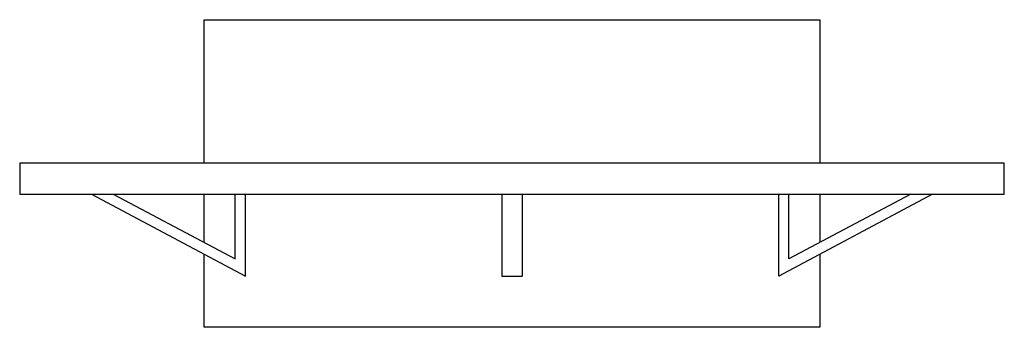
# Model space of a CAD drawing. Extents: x 28 to 124, y 51 to 81.
import ezdxf

# ---------------------------------------------------------------- set-up
doc = ezdxf.new("R2010")
doc.units = 0
doc.layers.get('0').update_dxf_attribs({"linetype": 'CONTINUOUS'})

msp = doc.modelspace()

# ---------------------------------------------------------------- linework, layer by layer
at = {"color": 0}
for p, q in [((46, 67), (46, 81)), ((46, 81), (106, 81)), ((106, 81), (106, 67)), ((28, 67), (28, 64)), ((124, 67), (28, 67)), ((124, 64), (124, 67)), ((28, 64), (124, 64)), ((35, 64), (50, 56)), ((37.125, 64), (49, 57.666667)), ((46, 59.266667), (46, 64)), ((49, 57.666667), (49, 64)), ((50, 56), (50, 64)), ((75, 64), (75, 56)), ((77, 64), (77, 56)), ((117, 64), (102, 56)), ((102, 56), (102, 64)), ((114.875, 64), (103, 57.666667)), ((103, 57.666667), (103, 64)), ((106, 64), (106, 59.266667)), ((46, 51), (46, 58.133333)), ((106, 58.133333), (106, 51)), ((75, 56), (77, 56)), ((106, 51), (46, 51))]:
    msp.add_line(p, q, dxfattribs=at)

doc.saveas('drawing.dxf')
